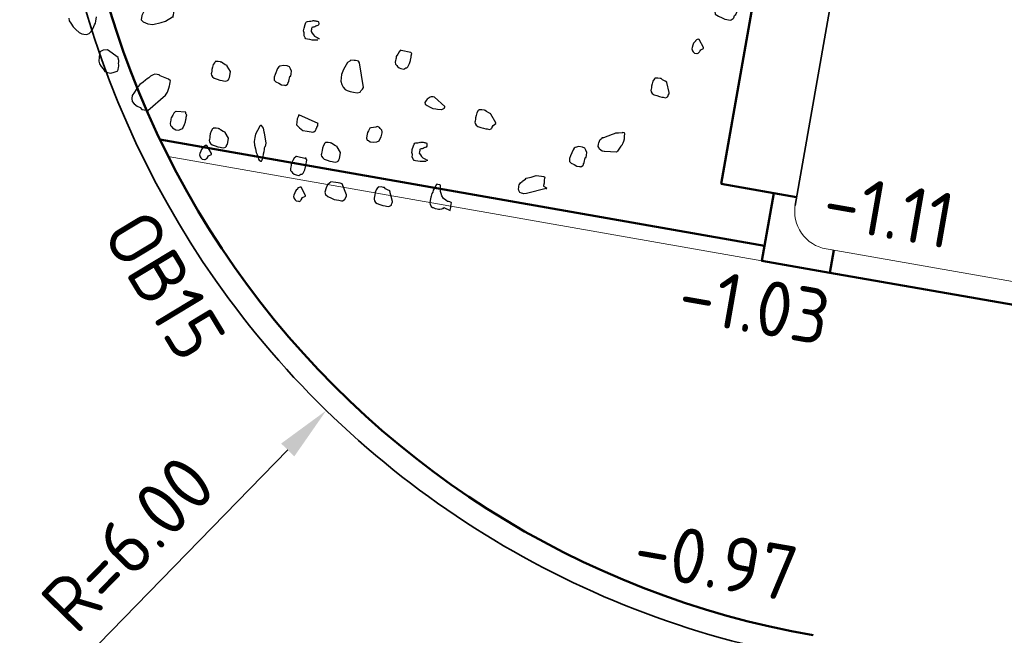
# Model space of a CAD drawing. Header units: metres. Extents: x 2514 to 227642, y 1683 to 852646.
# Tile 47 of 256: x 113579 to 113586, y 426413 to 426417. Entities that reach past the tile are written whole.
import ezdxf

# ---------------------------------------------------------------- set-up
doc = ezdxf.new("R2010")
doc.units = ezdxf.units.M
doc.layers.get('Defpoints').update_dxf_attribs({"color": 244, "lineweight": 35})
for name, color, linetype, lineweight in [('N-WE-GR-BOOM-S', 94, 'Continuous', 25), ('N-WE-VH-KANTOPSLUITING-T18', 1, 'Continuous', 18), ('N-WE-VH-KANTOPSLUITING_ACHTERKANTBAND-G', 1, 'Continuous', 50), ('N-WE-VH-KANTOPSLUITING_OPSLUITBAND_100X200-G', 1, 'Continuous', 18), ('N-WE-VH-KANTOPSLUITING_OPSLUITBAND_150X250-G', 1, 'Continuous', 35), ('N-WE-VH-KANTOPSLUITING_TALUDBAND-G', 2, 'Continuous', 35), ('N-WE-VH-KANTOPSLUITING_TROTTOIRBAND_130 150-G', 2, 'Continuous', 13), ('N-WE-VH-M', 7, 'Continuous', 18), ('N-WE-VH-NAP-T18', 1, 'Continuous', 18)]:
    doc.layers.add(name, color=color, linetype=linetype, lineweight=lineweight)
doc.styles.add('ISO', font='NLCS-ISO.ttf')
doc.styles.add('NLCS-ISO-M200-T18', font='NLCS-ISO.ttf', dxfattribs={"height": 0.36})
doc.dimstyles.new('NLCS-M200-T18-PIJL_L2_H1', dxfattribs={"dimscale": 0.2, "dimtxt": 2.5, "dimasz": 1.8, "dimexe": 2, "dimexo": 2, "dimgap": 0.7, "dimtad": 1, "dimzin": 0, "dimdsep": 46, "dimtxsty": 'NLCS-ISO-M200-T18', "dimcen": 0, "dimdle": 2, "dimclrd": 256, "dimclre": 256, "dimclrt": 1, "dimadec": 1, "dimazin": 0, "dimtfac": 1, "dimtdec": 3, "dimtofl": 0, "dimtmove": 0, "dimatfit": 3, "dimfxl": 2, "dimfxlon": 1, "dimtfillclr": 256, "dimtolj": 1, "dimtzin": 0, "dimlwd": -1, "dimlwe": -1, "dimarcsym": 0})

# ---------------------------------------------------------------- blocks, each defined once
blk = doc.blocks.new('SGR-BOOM_11')
at = {"flags": 128}
for points in [[(4.716, -1.371), (4.524, -1.278), (4.506, -1.278), (4.475, -1.285), (4.469, -1.297), (4.444, -1.322), (4.425, -1.371), (4.419, -1.402), (4.419, -1.446), (4.431, -1.483), (4.481, -1.501), (4.531, -1.514), (4.568, -1.526), (4.642, -1.526), (4.648, -1.52), (4.673, -1.501), (4.679, -1.489), (4.685, -1.458), (4.698, -1.44), (4.704, -1.409), (4.71, -1.39), (4.716, -1.377), (4.716, -1.371)], [(4.359, -1.94), (4.283, -1.845), (4.277, -1.845), (4.27, -1.845), (4.258, -1.852), (4.252, -1.858), (4.239, -1.87), (4.239, -1.876), (4.227, -1.895), (4.221, -1.907), (4.215, -1.932), (4.209, -1.963), (4.209, -1.981), (4.221, -2.006), (4.233, -2.019), (4.252, -2.031), (4.283, -2.031), (4.289, -2.031), (4.308, -2.019), (4.308, -2.013), (4.314, -2.006), (4.32, -1.994), (4.32, -1.988), (4.326, -1.975), (4.359, -1.952), (4.359, -1.946), (4.359, -1.94)], [(4.019, -2.596), (3.963, -2.472), (3.963, -2.466), (3.938, -2.459), (3.901, -2.447), (3.882, -2.435), (3.876, -2.435), (3.87, -2.435), (3.839, -2.435), (3.808, -2.441), (3.802, -2.441), (3.802, -2.447), (3.796, -2.453), (3.783, -2.484), (3.777, -2.521), (3.777, -2.552), (3.777, -2.571), (3.777, -2.596), (3.777, -2.608), (3.783, -2.626), (3.802, -2.645), (3.827, -2.658), (3.864, -2.664), (3.901, -2.67), (3.932, -2.67), (3.95, -2.67), (3.982, -2.67), (4, -2.658), (4.006, -2.651), (4.012, -2.645), (4.012, -2.633), (4.019, -2.614), (4.019, -2.602), (4.019, -2.596)], [(-2.552, -2.639), (-2.812, -2.62), (-2.843, -2.633), (-2.898, -2.676), (-2.917, -2.707), (-2.923, -2.738), (-2.936, -2.794), (-2.936, -2.85), (-2.905, -2.874), (-2.843, -2.887), (-2.775, -2.887), (-2.675, -2.843), (-2.62, -2.812), (-2.539, -2.744), (-2.533, -2.744), (-2.533, -2.726), (-2.533, -2.713), (-2.533, -2.689), (-2.539, -2.658), (-2.545, -2.651), (-2.552, -2.639)], [(0.607, -2.664), (0.477, -2.658), (0.47, -2.658), (0.464, -2.664), (0.452, -2.682), (0.439, -2.713), (0.427, -2.75), (0.427, -2.769), (0.427, -2.782), (0.427, -2.8), (0.427, -2.825), (0.433, -2.85), (0.452, -2.862), (0.464, -2.874), (0.489, -2.887), (0.514, -2.893), (0.551, -2.893), (0.576, -2.874), (0.588, -2.868), (0.6, -2.856), (0.613, -2.806), (0.619, -2.769), (0.619, -2.738), (0.619, -2.726), (0.619, -2.707), (0.619, -2.676), (0.607, -2.664), (0.607, -2.664)], [(0.074, -3.221), (-0.031, -2.912), (-0.05, -2.893), (-0.068, -2.893), (-0.087, -2.893), (-0.106, -2.893), (-0.149, -2.899), (-0.161, -2.912), (-0.186, -2.936), (-0.199, -2.967), (-0.223, -3.035), (-0.236, -3.104), (-0.236, -3.147), (-0.229, -3.19), (-0.211, -3.233), (-0.186, -3.264), (-0.155, -3.289), (-0.13, -3.296), (-0.087, -3.302), (-0.044, -3.302), (0.006, -3.302), (0.043, -3.289), (0.049, -3.271), (0.068, -3.246), (0.074, -3.221)], [(-0.886, -3.24), (-0.886, -3.209), (-0.886, -3.172), (-0.905, -3.147), (-0.923, -3.122), (-0.954, -3.116), (-1.004, -3.116), (-1.047, -3.134), (-1.059, -3.147), (-1.072, -3.172), (-1.09, -3.252), (-1.096, -3.289), (-1.096, -3.296), (-1.09, -3.326), (-1.066, -3.345), (-1.022, -3.357), (-0.985, -3.37), (-0.948, -3.37), (-0.942, -3.37), (-0.935, -3.37), (-0.923, -3.364), (-0.911, -3.351), (-0.905, -3.345), (-0.905, -3.339), (-0.905, -3.332), (-0.905, -3.32), (-0.898, -3.314), (-0.898, -3.308), (-0.898, -3.246), (-0.892, -3.24), (-0.886, -3.24)], [(1.164, -3.283), (1.009, -3.184), (0.99, -3.184), (0.966, -3.19), (0.953, -3.196), (0.922, -3.227), (0.91, -3.246), (0.898, -3.277), (0.904, -3.296), (0.935, -3.308), (0.966, -3.32), (1.015, -3.332), (1.052, -3.332), (1.077, -3.332), (1.127, -3.326), (1.133, -3.326), (1.164, -3.302), (1.164, -3.296), (1.164, -3.289), (1.164, -3.283)], [(3.475, -3.479), (3.319, -3.5), (3.313, -3.5), (3.288, -3.5), (3.251, -3.481), (3.238, -3.463), (3.226, -3.45), (3.226, -3.419), (3.226, -3.401), (3.238, -3.357), (3.257, -3.332), (3.257, -3.326), (3.276, -3.32), (3.381, -3.258), (3.406, -3.246), (3.424, -3.233), (3.455, -3.227), (3.511, -3.215), (3.511, -3.209), (3.529, -3.209), (3.536, -3.233), (3.536, -3.252), (3.542, -3.277), (3.542, -3.296), (3.542, -3.326), (3.536, -3.351), (3.529, -3.37), (3.529, -3.376), (3.517, -3.395), (3.487, -3.467), (3.481, -3.473), (3.475, -3.479)], [(-3.146, -3.388), (-3.301, -3.314), (-3.357, -3.326), (-3.394, -3.357), (-3.394, -3.37), (-3.394, -3.382), (-3.394, -3.425), (-3.388, -3.481), (-3.375, -3.512), (-3.344, -3.543), (-3.313, -3.568), (-3.289, -3.599), (-3.251, -3.605), (-3.208, -3.605), (-3.165, -3.587), (-3.128, -3.568), (-3.121, -3.562), (-3.121, -3.543), (-3.121, -3.518), (-3.121, -3.5), (-3.121, -3.481), (-3.128, -3.463), (-3.128, -3.444), (-3.134, -3.425), (-3.14, -3.413), (-3.14, -3.401), (-3.146, -3.401), (-3.146, -3.395), (-3.146, -3.388)], [(-1.672, -3.314), (-1.728, -3.252), (-1.728, -3.246), (-1.753, -3.24), (-1.79, -3.227), (-1.809, -3.215), (-1.815, -3.215), (-1.821, -3.215), (-1.852, -3.215), (-1.883, -3.221), (-1.889, -3.221), (-1.889, -3.227), (-1.895, -3.233), (-1.908, -3.264), (-1.914, -3.302), (-1.914, -3.332), (-1.914, -3.351), (-1.914, -3.376), (-1.914, -3.388), (-1.908, -3.407), (-1.889, -3.425), (-1.864, -3.438), (-1.827, -3.444), (-1.79, -3.45), (-1.759, -3.45), (-1.74, -3.45), (-1.71, -3.45), (-1.691, -3.438), (-1.685, -3.432), (-1.678, -3.425), (-1.678, -3.413), (-1.672, -3.395), (-1.672, -3.32), (-1.672, -3.314)], [(1.858, -3.378), (1.771, -3.277), (1.771, -3.271), (1.746, -3.264), (1.709, -3.252), (1.69, -3.24), (1.684, -3.24), (1.678, -3.24), (1.647, -3.24), (1.616, -3.246), (1.61, -3.246), (1.61, -3.252), (1.603, -3.258), (1.591, -3.289), (1.585, -3.326), (1.585, -3.357), (1.585, -3.376), (1.585, -3.401), (1.585, -3.413), (1.591, -3.432), (1.61, -3.45), (1.635, -3.463), (1.672, -3.469), (1.709, -3.475), (1.74, -3.475), (1.758, -3.475), (1.789, -3.475), (1.808, -3.463), (1.814, -3.456), (1.82, -3.45), (1.82, -3.438), (1.827, -3.419), (1.858, -3.384), (1.858, -3.378)], [(3.095, -3.619), (3.095, -3.588), (3.095, -3.551), (3.077, -3.526), (3.058, -3.502), (3.027, -3.495), (2.978, -3.495), (2.934, -3.514), (2.922, -3.526), (2.91, -3.551), (2.891, -3.632), (2.885, -3.669), (2.885, -3.675), (2.891, -3.706), (2.916, -3.725), (2.959, -3.737), (2.996, -3.749), (3.033, -3.749), (3.039, -3.749), (3.046, -3.749), (3.058, -3.743), (3.07, -3.731), (3.077, -3.725), (3.077, -3.718), (3.077, -3.712), (3.077, -3.7), (3.083, -3.694), (3.083, -3.687), (3.083, -3.626), (3.089, -3.619), (3.095, -3.619)], [(-0.428, -3.785), (-0.694, -3.716), (-0.7, -3.747), (-0.706, -3.772), (-0.706, -3.815), (-0.7, -3.853), (-0.657, -3.884), (-0.607, -3.909), (-0.552, -3.909), (-0.496, -3.909), (-0.477, -3.909), (-0.465, -3.902), (-0.446, -3.884), (-0.44, -3.865), (-0.44, -3.853), (-0.434, -3.846), (-0.434, -3.834), (-0.428, -3.815), (-0.428, -3.797), (-0.428, -3.791), (-0.428, -3.785)], [(0.322, -3.704), (0.266, -3.723), (0.26, -3.723), (0.247, -3.729), (0.235, -3.766), (0.229, -3.791), (0.229, -3.834), (0.229, -3.865), (0.241, -3.89), (0.26, -3.89), (0.285, -3.902), (0.322, -3.902), (0.371, -3.89), (0.396, -3.871), (0.402, -3.846), (0.415, -3.815), (0.415, -3.779), (0.415, -3.76), (0.415, -3.747), (0.408, -3.729), (0.402, -3.723), (0.384, -3.711), (0.371, -3.698), (0.353, -3.692), (0.34, -3.692), (0.322, -3.704)], [(-2.155, -3.939), (-2.279, -3.952), (-2.285, -3.952), (-2.292, -3.958), (-2.304, -3.977), (-2.316, -4.008), (-2.329, -4.045), (-2.329, -4.063), (-2.329, -4.076), (-2.329, -4.094), (-2.329, -4.119), (-2.323, -4.144), (-2.304, -4.156), (-2.292, -4.169), (-2.267, -4.181), (-2.242, -4.187), (-2.205, -4.187), (-2.18, -4.169), (-2.168, -4.162), (-2.155, -4.15), (-2.143, -4.101), (-2.137, -4.063), (-2.137, -4.032), (-2.137, -4.02), (-2.137, -4.002), (-2.137, -3.97), (-2.149, -3.958), (-2.155, -3.939)], [(-1.053, -4.15), (-1.096, -4.032), (-1.103, -4.02), (-1.109, -3.989), (-1.121, -3.97), (-1.134, -3.952), (-1.152, -3.939), (-1.158, -3.939), (-1.171, -3.952), (-1.189, -4.014), (-1.208, -4.063), (-1.208, -4.107), (-1.208, -4.162), (-1.196, -4.206), (-1.177, -4.255), (-1.158, -4.299), (-1.14, -4.323), (-1.134, -4.342), (-1.121, -4.361), (-1.115, -4.379), (-1.103, -4.392), (-1.078, -4.398), (-1.072, -4.398), (-1.066, -4.379), (-1.059, -4.342), (-1.059, -4.299), (-1.059, -4.268), (-1.059, -4.243), (-1.059, -4.23), (-1.059, -4.224), (-1.059, -4.206), (-1.053, -4.2), (-1.053, -4.156), (-1.053, -4.15)], [(-1.548, -4.175), (-1.604, -4.113), (-1.604, -4.107), (-1.629, -4.101), (-1.666, -4.088), (-1.685, -4.076), (-1.691, -4.076), (-1.697, -4.076), (-1.728, -4.076), (-1.759, -4.082), (-1.765, -4.082), (-1.765, -4.088), (-1.772, -4.094), (-1.784, -4.125), (-1.79, -4.162), (-1.79, -4.193), (-1.79, -4.212), (-1.79, -4.237), (-1.79, -4.249), (-1.784, -4.268), (-1.765, -4.286), (-1.74, -4.299), (-1.703, -4.305), (-1.666, -4.311), (-1.635, -4.311), (-1.617, -4.311), (-1.586, -4.311), (-1.567, -4.299), (-1.561, -4.293), (-1.555, -4.286), (-1.555, -4.274), (-1.548, -4.255), (-1.548, -4.181), (-1.548, -4.175)], [(-0.075, -4.107), (-0.13, -4.045), (-0.13, -4.038), (-0.155, -4.032), (-0.192, -4.02), (-0.211, -4.008), (-0.217, -4.008), (-0.223, -4.008), (-0.254, -4.008), (-0.285, -4.014), (-0.291, -4.014), (-0.291, -4.02), (-0.298, -4.026), (-0.31, -4.057), (-0.316, -4.094), (-0.316, -4.125), (-0.316, -4.144), (-0.316, -4.169), (-0.316, -4.181), (-0.31, -4.2), (-0.291, -4.218), (-0.267, -4.23), (-0.229, -4.237), (-0.192, -4.243), (-0.161, -4.243), (-0.143, -4.243), (-0.112, -4.243), (-0.093, -4.23), (-0.087, -4.224), (-0.081, -4.218), (-0.081, -4.206), (-0.075, -4.187), (-0.075, -4.113), (-0.075, -4.107)], [(-1.73, -4.414), (-1.807, -4.319), (-1.813, -4.319), (-1.819, -4.319), (-1.831, -4.326), (-1.837, -4.332), (-1.85, -4.344), (-1.85, -4.351), (-1.862, -4.369), (-1.868, -4.381), (-1.875, -4.406), (-1.881, -4.437), (-1.881, -4.455), (-1.868, -4.48), (-1.856, -4.493), (-1.837, -4.505), (-1.807, -4.505), (-1.8, -4.505), (-1.782, -4.493), (-1.782, -4.487), (-1.775, -4.48), (-1.769, -4.468), (-1.769, -4.462), (-1.763, -4.45), (-1.73, -4.426), (-1.73, -4.42), (-1.73, -4.414)], [(0.706, -4.62), (0.65, -4.497), (0.65, -4.491), (0.625, -4.484), (0.588, -4.472), (0.569, -4.46), (0.563, -4.46), (0.557, -4.46), (0.526, -4.46), (0.495, -4.466), (0.489, -4.466), (0.489, -4.472), (0.483, -4.478), (0.47, -4.509), (0.464, -4.546), (0.464, -4.577), (0.464, -4.596), (0.464, -4.62), (0.464, -4.633), (0.47, -4.652), (0.489, -4.67), (0.514, -4.683), (0.551, -4.689), (0.588, -4.695), (0.619, -4.695), (0.637, -4.695), (0.668, -4.695), (0.687, -4.683), (0.693, -4.676), (0.699, -4.67), (0.699, -4.658), (0.706, -4.639), (0.706, -4.627), (0.706, -4.62)], [(-0.427, -4.739), (-0.503, -4.644), (-0.509, -4.644), (-0.515, -4.644), (-0.528, -4.65), (-0.534, -4.657), (-0.546, -4.669), (-0.546, -4.675), (-0.559, -4.694), (-0.565, -4.706), (-0.571, -4.731), (-0.577, -4.762), (-0.577, -4.78), (-0.565, -4.805), (-0.552, -4.818), (-0.534, -4.83), (-0.503, -4.83), (-0.497, -4.83), (-0.478, -4.818), (-0.478, -4.812), (-0.472, -4.805), (-0.466, -4.793), (-0.466, -4.787), (-0.459, -4.774), (-0.427, -4.751), (-0.427, -4.745), (-0.427, -4.739)]]:
    blk.add_lwpolyline(points, close=True, dxfattribs=at)
for points in [[(-0.62, -2.713), (-0.694, -2.726), (-0.725, -2.726), (-0.756, -2.726), (-0.774, -2.726), (-0.787, -2.713), (-0.805, -2.689), (-0.812, -2.651), (-0.824, -2.626), (-0.824, -2.608), (-0.824, -2.59), (-0.818, -2.54), (-0.812, -2.515), (-0.805, -2.503), (-0.793, -2.497), (-0.768, -2.491), (-0.75, -2.484), (-0.737, -2.478), (-0.731, -2.478), (-0.725, -2.472), (-0.719, -2.472), (-0.713, -2.472), (-0.706, -2.472), (-0.7, -2.472), (-0.688, -2.472), (-0.681, -2.472), (-0.675, -2.472), (-0.669, -2.472), (-0.657, -2.472), (-0.651, -2.478), (-0.651, -2.484), (-0.644, -2.497), (-0.644, -2.503), (-0.644, -2.515), (-0.651, -2.527), (-0.663, -2.534), (-0.669, -2.534), (-0.675, -2.54), (-0.688, -2.552), (-0.7, -2.558), (-0.713, -2.558), (-0.725, -2.565), (-0.725, -2.571), (-0.725, -2.577), (-0.725, -2.59), (-0.725, -2.596), (-0.725, -2.602), (-0.725, -2.62), (-0.706, -2.639), (-0.688, -2.658), (-0.669, -2.67), (-0.651, -2.676), (-0.632, -2.682), (-0.62, -2.689), (-0.613, -2.689), (-0.607, -2.689), (-0.607, -2.695), (-0.607, -2.701)], [(-3.871, -2.992), (-3.858, -3.029), (-3.833, -3.054), (-3.796, -3.097), (-3.753, -3.122), (-3.704, -3.153), (-3.666, -3.165), (-3.642, -3.165), (-3.611, -3.165), (-3.592, -3.159), (-3.574, -3.147), (-3.555, -3.116), (-3.536, -3.066), (-3.524, -3.023), (-3.518, -2.998), (-3.518, -2.973), (-3.518, -2.912)], [(-2.645, -4.002), (-2.453, -3.766), (-2.434, -3.723), (-2.428, -3.667), (-2.422, -3.636), (-2.422, -3.617), (-2.422, -3.587), (-2.422, -3.568), (-2.453, -3.555), (-2.496, -3.543), (-2.564, -3.531), (-2.583, -3.518), (-2.589, -3.518), (-2.607, -3.518), (-2.638, -3.518), (-2.657, -3.531), (-2.688, -3.555), (-2.707, -3.58), (-2.725, -3.599), (-2.744, -3.617), (-2.769, -3.648), (-2.806, -3.686), (-2.824, -3.716), (-2.83, -3.723), (-2.843, -3.76), (-2.861, -3.797), (-2.88, -3.846), (-2.88, -3.884), (-2.868, -3.921), (-2.836, -3.946), (-2.793, -3.97), (-2.75, -3.983), (-2.725, -4.002), (-2.694, -4.002), (-2.675, -4.002), (-2.651, -4.002), (-2.645, -4.002), (-2.638, -4.002)], [(1.046, -4.032), (0.972, -4.045), (0.941, -4.045), (0.91, -4.045), (0.891, -4.045), (0.879, -4.032), (0.86, -4.008), (0.854, -3.97), (0.842, -3.946), (0.842, -3.927), (0.842, -3.909), (0.848, -3.859), (0.854, -3.834), (0.86, -3.822), (0.873, -3.815), (0.898, -3.81), (0.916, -3.803), (0.929, -3.797), (0.935, -3.797), (0.941, -3.791), (0.947, -3.791), (0.953, -3.791), (0.96, -3.791), (0.966, -3.791), (0.978, -3.791), (0.984, -3.791), (0.99, -3.791), (0.997, -3.791), (1.009, -3.791), (1.015, -3.797), (1.015, -3.803), (1.021, -3.815), (1.021, -3.822), (1.021, -3.834), (1.015, -3.846), (1.003, -3.853), (0.997, -3.853), (0.99, -3.859), (0.978, -3.871), (0.966, -3.878), (0.953, -3.878), (0.941, -3.884), (0.941, -3.89), (0.941, -3.896), (0.941, -3.909), (0.941, -3.915), (0.941, -3.921), (0.941, -3.939), (0.96, -3.958), (0.978, -3.977), (0.997, -3.989), (1.015, -3.995), (1.034, -4.002), (1.046, -4.008), (1.052, -4.008), (1.059, -4.008), (1.059, -4.014), (1.059, -4.02)], [(2.654, -4.108), (2.409, -4.218), (2.378, -4.224), (2.365, -4.224), (2.347, -4.224), (2.322, -4.218), (2.303, -4.193), (2.297, -4.175), (2.297, -4.156), (2.297, -4.138), (2.297, -4.119), (2.309, -4.094), (2.328, -4.07), (2.334, -4.063), (2.365, -4.032), (2.371, -4.02), (2.433, -3.995), (2.495, -3.964), (2.563, -3.958), (2.594, -3.958), (2.607, -3.964), (2.607, -4.002), (2.613, -4.045), (2.613, -4.076), (2.613, -4.082), (2.654, -4.096), (2.654, -4.102), (2.654, -4.108), (2.654, -4.114)], [(-0.502, -4.268), (-0.632, -4.261), (-0.638, -4.261), (-0.644, -4.268), (-0.657, -4.286), (-0.669, -4.317), (-0.681, -4.354), (-0.681, -4.373), (-0.681, -4.385), (-0.681, -4.404), (-0.681, -4.429), (-0.675, -4.453), (-0.657, -4.466), (-0.644, -4.478), (-0.62, -4.491), (-0.595, -4.497), (-0.558, -4.497), (-0.533, -4.478), (-0.52, -4.472), (-0.508, -4.46), (-0.496, -4.41), (-0.49, -4.373), (-0.49, -4.342), (-0.49, -4.329), (-0.49, -4.311), (-0.49, -4.28), (-0.502, -4.268), (-0.508, -4.249)], [(1.381, -4.596), (1.374, -4.596), (1.381, -4.584), (1.467, -4.608), (1.467, -4.602), (1.467, -4.584), (1.467, -4.565), (1.467, -4.552), (1.467, -4.521), (1.467, -4.503), (1.461, -4.503), (1.442, -4.497), (1.424, -4.497), (1.412, -4.497), (1.387, -4.484), (1.356, -4.466), (1.325, -4.435), (1.313, -4.41), (1.3, -4.385), (1.294, -4.354), (1.288, -4.329), (1.288, -4.317), (1.288, -4.305), (1.282, -4.305), (1.282, -4.299), (1.251, -4.299), (1.238, -4.299), (1.232, -4.305), (1.213, -4.354), (1.201, -4.385), (1.201, -4.41), (1.195, -4.429), (1.189, -4.466), (1.189, -4.478), (1.189, -4.521), (1.189, -4.552), (1.195, -4.571), (1.213, -4.596), (1.232, -4.608), (1.244, -4.608), (1.269, -4.615), (1.294, -4.615), (1.313, -4.615), (1.319, -4.615), (1.331, -4.615), (1.356, -4.602), (1.362, -4.602), (1.362, -4.596), (1.374, -4.596)], [(0.099, -4.639), (0.018, -4.509), (-0.007, -4.503), (-0.037, -4.503), (-0.068, -4.503), (-0.13, -4.509), (-0.143, -4.521), (-0.167, -4.552), (-0.18, -4.596), (-0.186, -4.652), (-0.174, -4.683), (-0.137, -4.701), (-0.087, -4.714), (-0.05, -4.726), (0.012, -4.726), (0.031, -4.726), (0.049, -4.726), (0.062, -4.726), (0.08, -4.708), (0.086, -4.701), (0.099, -4.652), (0.099, -4.639), (0.105, -4.639)]]:
    blk.add_lwpolyline(points, dxfattribs=at)
blk = doc.blocks.new('hoekblok inw. 25')
at = {"layer": 'N-WE-VH-KANTOPSLUITING_ACHTERKANTBAND-G', "ltscale": 0.2, "flags": 128}
blk.add_lwpolyline([(-0.45, 0.15), (-0.45, 0), (0, 0), (0, 0.45), (-0.15, 0.45)], dxfattribs=at)
at = {"layer": 'N-WE-VH-KANTOPSLUITING_TROTTOIRBAND_130 150-G', "ltscale": 0.2, "flags": 128}
blk.add_lwpolyline([(-0.15, 0.45), (-0.15, 0.4, -0.414214), (-0.4, 0.15), (-0.45, 0.15)], format="xyb", dxfattribs=at)
blk = doc.blocks.new('*D503')
at = {"layer": 'Defpoints', "color": 0, "ltscale": 0.2, "transparency": 16777216}
for p in [(113585.4734, 426418.8579), (113581.2832, 426414.5634)]:
    blk.add_point(p, dxfattribs=at)
at = {"layer": 'N-WE-VH-M', "ltscale": 0.2, "transparency": 16777216}
blk.add_line((113579.6546, 426412.8943), (113581.0318, 426414.3058), dxfattribs=at)
blk.add_solid([(113580.9888, 426414.3477), (113581.0747, 426414.2639), (113581.2832, 426414.5634)], dxfattribs=at)
at = {"layer": 'N-WE-VH-M', "color": 1, "ltscale": 0.2, "transparency": 16777216, "insert": (113579.9884, 426413.6947), "char_height": 0.36, "attachment_point": 5, "rotation": 45.70365, "style": 'NLCS-ISO-M200-T18'}
blk.add_mtext('\\A1;R=6.00', dxfattribs=at)
blk = doc.blocks.new('*D290')
at = {"layer": 'Defpoints', "color": 0, "transparency": 16777216}
for p in [(113585.4406, 426420.0312), (113583.7106, 426415.7659), (113587.2567, 426415.1415)]:
    blk.add_point(p, dxfattribs=at)
at = {"layer": 'N-WE-VH-M', "transparency": 16777216}
for p, q in [((113587.6433, 426419.6433), (113588.4311, 426419.5046)), ((113587.9748, 426419.2194), (113587.3192, 426415.4961)), ((113586.8628, 426415.2109), (113587.6507, 426415.0722))]:
    blk.add_line(p, q, dxfattribs=at)
for points in [[(113587.9157, 426419.2298), (113588.0339, 426419.209), (113588.0372, 426419.574)], [(113587.2601, 426415.5065), (113587.3782, 426415.4857), (113587.2567, 426415.1415)]]:
    blk.add_solid(points, dxfattribs=at)
at = {"layer": 'N-WE-VH-M', "color": 1, "transparency": 16777216, "insert": (113587.3318, 426417.4132), "char_height": 0.36, "attachment_point": 5, "rotation": 80.01356, "style": 'NLCS-ISO-M200-T18'}
blk.add_mtext('\\A1;4.50', dxfattribs=at)
blk = doc.blocks.new('*D291')
at = {"layer": 'Defpoints', "color": 0, "transparency": 16777216}
for p in [(113584.4102, 426415.6428), (113583.9527, 426413.0351), (113586.7976, 426412.5341)]:
    blk.add_point(p, dxfattribs=at)
at = {"layer": 'N-WE-VH-M', "transparency": 16777216}
for p, q in [((113586.8628, 426415.2109), (113587.6507, 426415.0722)), ((113587.1943, 426414.787), (113586.86, 426412.8887)), ((113586.4037, 426412.6035), (113587.1915, 426412.4648))]:
    blk.add_line(p, q, dxfattribs=at)
for points in [[(113587.1352, 426414.7974), (113587.2534, 426414.7766), (113587.2567, 426415.1415)], [(113586.8009, 426412.8991), (113586.9191, 426412.8783), (113586.7976, 426412.5341)]]:
    blk.add_solid(points, dxfattribs=at)
at = {"layer": 'N-WE-VH-M', "color": 1, "transparency": 16777216, "insert": (113586.712, 426413.8933), "char_height": 0.36, "attachment_point": 5, "rotation": 80.01356, "style": 'NLCS-ISO-M200-T18'}
blk.add_mtext('\\A1;2.65', dxfattribs=at)

msp = doc.modelspace()

# ---------------------------------------------------------------- linework, layer by layer
at = {"layer": 'N-WE-VH-KANTOPSLUITING_ACHTERKANTBAND-G', "ltscale": 0.2}
for p, q in [((113580.197, 426416.3316), (113584.1447, 426415.639)), ((113611.5096, 426410.737), (113584.5705, 426415.4628))]:
    msp.add_line(p, q, dxfattribs=at)
for points in [[(113584.5894, 426420.1804), (113583.861, 426416.0438)], [(113584.2057, 426415.9831), (113583.861, 426416.0438)]]:
    msp.add_lwpolyline(points, dxfattribs=at)
msp.add_arc((113585.4734, 426418.8579), 5.85, 170.01356, 260.05005, dxfattribs=at)
at = {"layer": 'N-WE-VH-KANTOPSLUITING_OPSLUITBAND_100X200-G', "ltscale": 0.2}
msp.add_line((113580.2517, 426416.2204), (113584.1273, 426415.5406), dxfattribs=at)
at = {"layer": 'N-WE-VH-KANTOPSLUITING_OPSLUITBAND_150X250-G', "ltscale": 0.2}
msp.add_arc((113585.4734, 426418.8579), 6, 170.01356, 260.05005, dxfattribs=at)
at = {"layer": 'N-WE-VH-KANTOPSLUITING_TALUDBAND-G', "ltscale": 0.2}
msp.add_lwpolyline([(113585.0472, 426419.8969), (113584.3438, 426415.9021)], dxfattribs=at)
at = {"layer": 'N-WE-VH-KANTOPSLUITING_TROTTOIRBAND_130 150-G', "ltscale": 0.2}
msp.add_lwpolyline([(113611.0922, 426410.9625), (113584.5229, 426415.6234)], dxfattribs=at)

# ---------------------------------------------------------------- block references
at = {"ltscale": 0.2, "rotation": 259.9471167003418}
msp.add_blockref('hoekblok inw. 25', (113584.1272, 426415.54), dxfattribs=at)
at = {"layer": 'N-WE-GR-BOOM-S', "ltscale": 0.2, "xscale": 0.5, "yscale": 0.5, "rotation": 350.0500476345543}
msp.add_blockref('SGR-BOOM_11', (113581.7676, 426418.2643), dxfattribs=at)

# ---------------------------------------------------------------- texts
at = {"layer": 'N-WE-VH-KANTOPSLUITING-T18', "style": 'NLCS-ISO-M200-T18'}
msp.add_text('OB15', height=0.36, rotation=301.1504, dxfattribs=at).set_placement((113579.8124, 426415.7192))
at = {"layer": 'N-WE-VH-NAP-T18', "style": 'ISO'}
for s, p in [('-1.11', (113584.5073, 426415.7635)), ('-1.03', (113583.5634, 426415.1567)), ('-0.97', (113583.2723, 426413.497))]:
    msp.add_text(s, height=0.36, rotation=350.05005, dxfattribs=at).set_placement(p)

# ---------------------------------------------------------------- dimensions: what is measured, and where the dimension line sits
at = {"layer": 'N-WE-VH-M'}
for base, p1, p2, picture, middle in [((113587.2567, 426415.1415), (113585.4406, 426420.0312), (113583.7106, 426415.7659), '*D290', (113587.3318, 426417.4132)), ((113586.7976, 426412.5341), (113584.4102, 426415.6428), (113583.9527, 426413.0351), '*D291', (113586.712, 426413.8933))]:
    dim = msp.add_linear_dim(base=base, p1=p1, p2=p2, angle=80.01356, dimstyle='NLCS-M200-T18-PIJL_L2_H1', override={"dimclrt": 1}, dxfattribs=at)
    dim.commit()
    dim.dimension.update_dxf_attribs({"geometry": picture, "text_midpoint": middle})
at = {"layer": 'N-WE-VH-M', "ltscale": 0.2}
dim = msp.add_radius_dim(center=(113585.4734, 426418.8579), mpoint=(113581.2832, 426414.5634), dimstyle='NLCS-M200-T18-PIJL_L2_H1', override={"dimpost": 'R=<>'}, dxfattribs=at)
dim.commit()
dim.dimension.update_dxf_attribs({"geometry": '*D503', "text_midpoint": (113579.9884, 426413.6947)})

doc.saveas('drawing.dxf')
